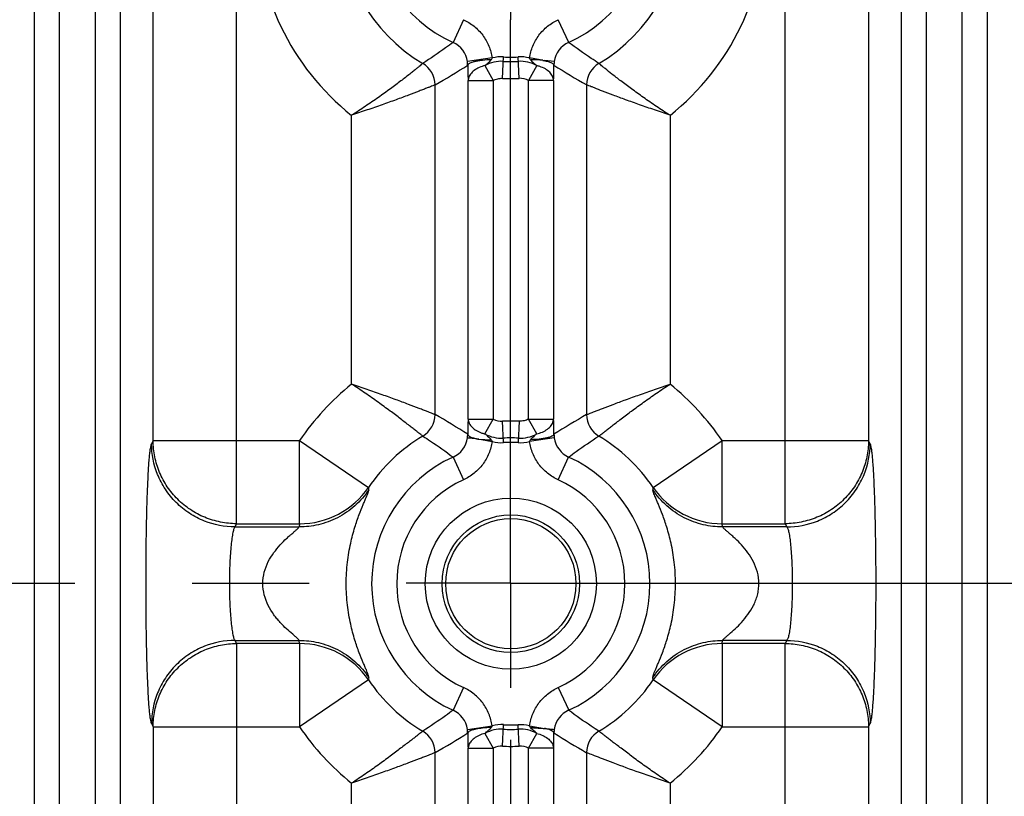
# Model space of a CAD drawing. Header units: inches. Extents: x 0 to 34, y 0 to 22.
# Tile 25 of 57: x 16.1 to 17.3, y 10 to 10.9. Entities that reach past the tile are written whole.
import ezdxf

# ---------------------------------------------------------------- set-up
doc = ezdxf.new("R2010")
doc.units = ezdxf.units.IN
doc.header["$LTSCALE"] = 1.87
doc.header["$MEASUREMENT"] = 0
doc.linetypes.add('CENTER', pattern=[0.6, 0.375, -0.075, 0.075, -0.075])
doc.layers.get('0').update_dxf_attribs({"linetype": 'CONTINUOUS'})
doc.layers.add('DEFAULT_1', color=7, linetype='CENTER')
doc.layers.add('DIMENSIONS', color=7, linetype='CONTINUOUS')
doc.styles.get("Standard").update_dxf_attribs({"font": 'txt', "width": 0.8})
doc.dimstyles.new('DIMSTYLE_1', dxfattribs={"dimtxt": 0.125, "dimasz": 0.18, "dimexe": 0.125, "dimexo": 0.0625, "dimgap": 0.09, "dimtad": 0, "dimtih": 1, "dimtoh": 1, "dimzin": 4, "dimdsep": 46, "dimtxsty": 'STANDARD', "dimblk": '_FILLED', "dimblk1": '_FILLED', "dimblk2": '_FILLED', "dimcen": 0.09, "dimadec": 0, "dimazin": 0, "dimtp": 0.01, "dimtm": 0.01, "dimtfac": 1, "dimtofl": 0, "dimtmove": 0, "dimatfit": 3, "dimldrblk": '_FILLED', "dimfxl": 1, "dimtolj": 1, "dimtzin": 4, "dimarcsym": 0})

# ---------------------------------------------------------------- blocks, each defined once
blk = doc.blocks.new('*D7')
at = {"layer": 'DIMENSIONS', "color": 2, "linetype": 'CONTINUOUS'}
blk.add_line((16.7205, 10.0716), (16.7205, 8.6368), dxfattribs=at)
at = {"layer": 'DIMENSIONS', "color": 2, "linetype": 'CONTINUOUS', "insert": (16.658, 8.5743), "char_height": 0.125, "width": 1.225, "attachment_point": 3, "rotation": 90, "line_spacing_factor": 0.9}
blk.add_mtext('7.93{\\Ftxt.shx;\\W1.000000;\\H0.125000; }[201.5]', dxfattribs=at)
blk = doc.blocks.new('_FILLED')
at = {"color": 0, "linetype": 'BYBLOCK'}
blk.add_solid([(0, 0), (-1, 0.1736), (-1, -0.1736)], dxfattribs=at)
blk = doc.blocks.new('*D8')
at = {"layer": 'DIMENSIONS', "color": 2, "linetype": 'CONTINUOUS'}
blk.add_line((22.9515, 10.0716), (22.9515, 8.6368), dxfattribs=at)
at = {"layer": 'DIMENSIONS', "color": 2, "linetype": 'CONTINUOUS', "insert": (22.889, 8.5743), "char_height": 0.125, "width": 1.325, "attachment_point": 3, "rotation": 90, "line_spacing_factor": 0.9}
blk.add_mtext('14.16{\\Ftxt.shx;\\W1.000000;\\H0.125000; }[359.7]', dxfattribs=at)
blk = doc.blocks.new('*D9')
at = {"layer": 'DIMENSIONS', "color": 2, "linetype": 'CONTINUOUS'}
blk.add_line((23.9905, 10.8716), (23.9905, 8.6368), dxfattribs=at)
at = {"layer": 'DIMENSIONS', "color": 2, "linetype": 'CONTINUOUS', "insert": (23.928, 8.5743), "char_height": 0.125, "width": 1.325, "attachment_point": 3, "rotation": 90, "line_spacing_factor": 0.9}
blk.add_mtext('15.20{\\Ftxt.shx;\\W1.000000;\\H0.125000; }[386.1]', dxfattribs=at)

msp = doc.modelspace()

# ---------------------------------------------------------------- linework, layer by layer
at = {"color": 7, "linetype": 'CONTINUOUS'}
for p, q in [((16.1503, 9.4728), (16.1503, 12.6447)), ((16.1803, 9.4728), (16.1803, 12.6447)), ((16.2229, 12.6447), (16.2229, 9.4728)), ((16.2529, 12.6447), (16.2529, 9.4728)), ((17.1888, 9.4728), (17.1888, 12.6447)), ((17.2188, 9.4728), (17.2188, 12.6447)), ((17.2613, 9.4728), (17.2613, 12.6447)), ((17.2913, 12.6447), (17.2913, 9.4728)), ((16.3923, 10.3305), (16.3923, 11.787)), ((17.0494, 10.3305), (17.0494, 11.787)), ((16.2924, 10.4301), (16.2924, 11.6874)), ((17.1493, 11.6874), (17.1493, 10.4301)), ((16.6641, 10.9344), (16.6516, 10.9071)), ((16.7901, 10.9071), (16.7776, 10.9344)), ((16.6985, 10.8885), (16.6688, 10.8842)), ((16.7109, 10.8641), (16.7122, 10.8898)), ((16.7308, 10.8641), (16.7295, 10.8898)), ((16.7559, 10.8862), (16.7432, 10.8885)), ((16.7592, 10.8857), (16.7559, 10.8862)), ((16.7592, 10.8857), (16.7561, 10.886)), ((16.6898, 10.8794), (16.6995, 10.8616)), ((16.7518, 10.8794), (16.7421, 10.8616)), ((16.7728, 10.8842), (16.7616, 10.8853)), ((16.67, 10.8641), (16.6696, 10.8616)), ((16.63, 10.4612), (16.63, 10.8563)), ((16.6696, 10.4559), (16.6696, 10.8616)), ((16.6696, 10.8616), (16.6995, 10.8616)), ((16.6995, 10.8616), (16.6995, 10.4559)), ((16.7421, 10.4559), (16.7421, 10.8616)), ((16.7721, 10.8616), (16.7421, 10.8616)), ((16.7721, 10.8616), (16.7721, 10.4559)), ((16.8116, 10.8564), (16.8116, 10.4612)), ((16.5301, 10.4977), (16.5301, 10.8198)), ((16.9115, 10.8198), (16.9115, 10.4977)), ((16.6696, 10.4559), (16.6995, 10.4559)), ((16.6898, 10.4381), (16.6995, 10.4559)), ((16.7122, 10.4277), (16.7109, 10.4534)), ((16.7308, 10.4534), (16.7295, 10.4277)), ((16.7421, 10.4559), (16.7721, 10.4559)), ((16.7518, 10.4381), (16.7421, 10.4559)), ((16.7717, 10.4534), (16.7721, 10.4559)), ((16.2924, 10.4301), (16.2905, 10.4263)), ((16.2924, 10.4301), (16.4677, 10.4301)), ((16.4677, 10.4301), (16.5504, 10.3741)), ((16.4677, 10.3305), (16.4677, 10.4301)), ((16.6825, 10.4318), (16.6855, 10.4315)), ((16.6825, 10.4318), (16.6857, 10.4313)), ((16.6857, 10.4313), (16.6985, 10.429)), ((16.7728, 10.4333), (16.7432, 10.429)), ((16.8912, 10.3741), (16.974, 10.4301)), ((16.974, 10.4301), (17.1493, 10.4301)), ((16.974, 10.3305), (16.974, 10.4301)), ((17.1512, 10.4263), (17.1493, 10.4301)), ((16.6516, 10.4104), (16.6641, 10.3831)), ((16.7776, 10.3831), (16.79, 10.4104)), ((16.3923, 10.3305), (16.3904, 10.3267)), ((16.3904, 10.3267), (16.4674, 10.3267)), ((16.3923, 10.3305), (16.4677, 10.3305)), ((16.4677, 10.3305), (16.4674, 10.3267)), ((16.974, 10.3305), (17.0494, 10.3305)), ((16.9742, 10.3267), (16.974, 10.3305)), ((17.0513, 10.3267), (16.9742, 10.3267)), ((17.0494, 10.3305), (17.0513, 10.3267)), ((16.3904, 10.1908), (16.4674, 10.1908)), ((16.3904, 10.1908), (16.3923, 10.187)), ((16.4677, 10.187), (16.4674, 10.1908)), ((16.974, 10.187), (16.9742, 10.1908)), ((17.0513, 10.1908), (16.9742, 10.1908)), ((17.0513, 10.1908), (17.0494, 10.187)), ((16.4677, 10.187), (16.3923, 10.187)), ((16.3923, 10.187), (16.3923, 9.4008)), ((16.4677, 10.187), (16.4677, 10.0874)), ((17.0494, 10.187), (16.974, 10.187)), ((16.974, 10.187), (16.974, 10.0874)), ((17.0494, 9.4008), (17.0494, 10.187)), ((16.5504, 10.1434), (16.4677, 10.0874)), ((16.8912, 10.1434), (16.8909, 10.1463)), ((16.974, 10.0874), (16.8912, 10.1434)), ((16.6641, 10.1344), (16.6516, 10.1071)), ((16.7776, 10.1344), (16.7901, 10.1071)), ((16.2905, 10.0912), (16.2924, 10.0874)), ((16.2924, 10.0874), (16.4677, 10.0874)), ((16.2924, 10.0874), (16.2924, 9.4008)), ((16.6688, 10.0842), (16.6985, 10.0885)), ((16.7109, 10.0641), (16.7122, 10.0898)), ((16.7308, 10.0641), (16.7295, 10.0898)), ((16.7432, 10.0885), (16.7613, 10.0853)), ((16.974, 10.0874), (17.1493, 10.0874)), ((17.1493, 10.0874), (17.1512, 10.0912)), ((17.1493, 10.0874), (17.1493, 9.4008)), ((16.6898, 10.0794), (16.6995, 10.0616)), ((16.7421, 10.0616), (16.7518, 10.0794)), ((16.67, 10.0641), (16.6696, 10.0616)), ((16.6696, 10.0616), (16.6995, 10.0616)), ((16.6696, 9.8209), (16.6696, 10.0616)), ((16.6995, 10.0616), (16.6995, 9.8209)), ((16.7721, 10.0616), (16.7421, 10.0616)), ((16.7421, 9.8209), (16.7421, 10.0616)), ((16.7717, 10.0641), (16.7721, 10.0616)), ((16.7721, 10.0616), (16.7721, 9.8209)), ((16.63, 9.8384), (16.63, 10.0563)), ((16.8116, 10.0563), (16.8116, 9.8383)), ((16.5301, 9.8641), (16.5301, 10.0198)), ((16.9115, 10.0198), (16.9115, 9.8641))]:
    msp.add_line(p, q, dxfattribs=at)
for radius in [0.1025, 0.0824, 0.078]:
    msp.add_circle((16.7208, 10.2587), radius, dxfattribs=at)
for centre, radius, start, end in [((16.7208, 11.0587), 0.3057, 128.5982, 231.4013), ((16.7208, 11.0587), 0.3057, 308.5982, 51.4013), ((16.7208, 11.0587), 0.2058, 120.8124, 239.1864), ((16.7208, 11.0587), 0.2058, 300.8124, 59.1864), ((16.7208, 11.0587), 0.1667, 114.5351, 245.4656), ((16.7208, 11.0587), 0.1667, 294.5351, 65.4656), ((16.6392, 10.8798), 0.03, 8.2707, 65.5261), ((16.8024, 10.8799), 0.0299, 114.4395, 171.7764), ((16.7098, 10.8425), 0.0474, 87.1273, 103.8151), ((16.7208, 11.0587), 0.1692, 267.0698, 272.9302), ((16.7318, 10.8424), 0.0475, 76.1916, 92.8624), ((16.5999, 10.8562), 0.0301, 0.1435, 59.0499), ((16.2213, 11.5783), 0.8297, 299.5129, 302.6703), ((16.6344, 10.8792), 0.0347, 1.1054, 8.2238), ((17.3485, 10.8854), 0.6793, 180.463, 182.0069), ((16.7098, 10.8427), 0.0418, 87.1127, 118.5279), ((16.7208, 11.0587), 0.1746, 267.07, 272.9297), ((16.7319, 10.8428), 0.0417, 61.4156, 92.9353), ((16.7423, 10.8393), 0.0412, 71.253, 76.6187), ((16.8002, 11.1743), 0.2916, 261.9097, 262.3927), ((15.9562, 10.8877), 0.8163, 358.7235, 359.4524), ((16.8073, 10.8792), 0.0349, 171.7883, 178.87), ((17.1281, 11.4286), 0.6539, 237.0559, 241.0564), ((16.8417, 10.8562), 0.0301, 120.9506, 179.5879), ((16.7208, 11.0587), 0.1949, 267.0699, 272.9292), ((16.7319, 10.8428), 0.0214, 61.4344, 92.9432), ((16.1537, 10.8834), 0.6188, 358.1574, 358.5244), ((16.1556, 10.8834), 0.6168, 357.9753, 358.157), ((16.119, 10.8843), 0.6535, 358.5256, 358.7013), ((16.7208, 10.2587), 0.3057, 128.5973, 145.9043), ((16.7208, 10.2587), 0.3057, 34.0957, 51.4024), ((16.5999, 10.4613), 0.0301, 300.9514, 359.8662), ((16.2148, 9.7284), 0.8424, 57.3529, 60.4628), ((17.2203, 9.7392), 0.8297, 119.5128, 122.6703), ((16.8417, 10.4613), 0.0301, 180.1435, 239.0499), ((17.3231, 10.4332), 0.6539, 178.525, 178.7005), ((17.2878, 10.4341), 0.6186, 178.1572, 178.5238), ((17.2837, 10.4342), 0.6145, 177.9746, 178.1566), ((16.7098, 10.4747), 0.0214, 241.4344, 272.9432), ((16.7208, 10.2587), 0.1949, 87.0699, 92.9292), ((16.0932, 10.4321), 0.6793, 0.463, 2.0069), ((16.6343, 10.4383), 0.0349, 351.7879, 358.8871), ((17.4845, 10.4298), 0.8154, 178.7227, 179.4524), ((16.6994, 10.4782), 0.0412, 251.253, 256.6187), ((16.7098, 10.4747), 0.0417, 241.4156, 272.9353), ((16.7319, 10.4748), 0.0418, 267.1127, 298.5279), ((16.8072, 10.4383), 0.0347, 181.1054, 188.2238), ((16.7208, 10.2587), 0.2058, 120.8125, 145.9043), ((16.6392, 10.4377), 0.03, 294.4721, 351.7302), ((16.7098, 10.4751), 0.0475, 256.1916, 272.8624), ((16.7208, 10.2587), 0.1746, 87.07, 92.9297), ((16.7208, 10.2587), 0.1692, 87.0698, 92.9302), ((16.7319, 10.475), 0.0474, 267.1273, 283.8151), ((16.8025, 10.4377), 0.03, 188.2707, 245.5261), ((16.7208, 10.2587), 0.2058, 34.0957, 59.1864), ((16.7208, 10.2587), 0.1667, 114.5351, 245.4656), ((16.7208, 10.2587), 0.1667, 294.5351, 65.4656), ((16.7208, 10.2587), 0.1367, 114.5342, 245.4658), ((16.7208, 10.2587), 0.1367, 294.5342, 65.4658), ((16.4678, 10.4306), 0.1001, 269.9284, 325.6587), ((18.2485, 10.2131), 1.3668, 173.2343, 173.3568), ((16.9739, 10.4306), 0.1001, 214.3408, 270.0716), ((16.4678, 10.0869), 0.1001, 34.3408, 90.0715), ((16.9739, 10.0869), 0.1001, 89.9284, 145.6587), ((16.7208, 10.2587), 0.2058, 214.0957, 239.1864), ((16.7208, 10.2587), 0.2058, 300.8125, 325.9043), ((16.6392, 10.0799), 0.0299, 8.2247, 65.559), ((16.8025, 10.0798), 0.03, 114.4721, 171.7299), ((16.7208, 10.2587), 0.3057, 214.0957, 231.4004), ((16.6344, 10.0792), 0.0347, 1.105, 8.2237), ((16.7098, 10.0428), 0.0417, 87.0702, 118.5753), ((16.7098, 10.0425), 0.0474, 87.1278, 103.8149), ((16.7208, 10.2587), 0.1746, 267.0698, 272.9302), ((16.7208, 10.2587), 0.1692, 267.0698, 272.9302), ((16.7318, 10.0424), 0.0474, 76.1878, 92.8678), ((16.7319, 10.0428), 0.0417, 61.4754, 92.9341), ((16.8073, 10.0792), 0.0349, 171.7874, 178.8877), ((16.7208, 10.2587), 0.3057, 308.5973, 325.9043), ((16.5999, 10.0562), 0.0301, 0.1405, 59.0454), ((16.2283, 10.7667), 0.8161, 299.4866, 302.6966), ((17.347, 10.0853), 0.6779, 180.4617, 182.0086), ((15.9595, 10.0876), 0.813, 358.7219, 359.4533), ((17.2337, 10.8004), 0.8555, 237.3767, 240.4388), ((16.8417, 10.0562), 0.0301, 120.9482, 179.8651), ((16.7098, 10.0428), 0.0214, 87.0682, 118.561), ((16.7208, 10.2587), 0.1949, 267.0699, 272.9289), ((16.7319, 10.0428), 0.0214, 61.438, 92.9479), ((16.1539, 10.0834), 0.6186, 358.1572, 358.5242), ((16.1595, 10.0832), 0.613, 357.974, 358.1566), ((16.1178, 10.0843), 0.6547, 358.5253, 358.701)]:
    msp.add_arc(centre, radius, start, end, dxfattribs=at)
for points, knots in [([(16.6641, 10.9344), (16.6686, 10.9323), (16.6771, 10.927), (16.6876, 10.9162), (16.6951, 10.9031), (16.6977, 10.8934), (16.6985, 10.8885)], [0, 0, 0, 0, 0.249918, 0.499999, 0.750085, 1, 1, 1, 1]), ([(16.7432, 10.8885), (16.7439, 10.8934), (16.7466, 10.9031), (16.754, 10.9162), (16.7645, 10.927), (16.7731, 10.9323), (16.7776, 10.9344)], [0, 0, 0, 0, 0.249915, 0.500001, 0.750083, 1, 1, 1, 1]), ([(16.6516, 10.9071), (16.6487, 10.9049), (16.6368, 10.8962), (16.6246, 10.888), (16.6154, 10.882)], [0, 0, 0, 0, 0.251945, 1, 1, 1, 1]), ([(16.8262, 10.882), (16.8232, 10.884), (16.8109, 10.892), (16.7989, 10.9005), (16.79, 10.9071)], [0, 0, 0, 0, 0.248209, 1, 1, 1, 1]), ([(16.6973, 10.8863), (16.6939, 10.8863), (16.6888, 10.8859), (16.6823, 10.8851), (16.6781, 10.8843), (16.6745, 10.8834), (16.6721, 10.8825), (16.6707, 10.8816), (16.6698, 10.881), (16.6693, 10.8803), (16.6692, 10.8799)], [0, 0, 0, 0, 0.346377, 0.513294, 0.663007, 0.787539, 0.884717, 0.923018, 0.954624, 1, 1, 1, 1]), ([(16.6898, 10.8794), (16.6905, 10.8799), (16.6918, 10.881), (16.6937, 10.8827), (16.6956, 10.8844), (16.6967, 10.8857), (16.6973, 10.8863)], [0, 0, 0, 0, 0.249486, 0.498882, 0.748664, 1, 1, 1, 1]), ([(16.6973, 10.8863), (16.6976, 10.8866), (16.6981, 10.8873), (16.6984, 10.8881), (16.6985, 10.8885)], [0, 0, 0, 0, 0.499358, 1, 1, 1, 1]), ([(16.7444, 10.8863), (16.7439, 10.8868), (16.7435, 10.8875), (16.7432, 10.8883), (16.7432, 10.8885)], [0, 0, 0, 0, 0.748335, 1, 1, 1, 1]), ([(16.7444, 10.8863), (16.7449, 10.8857), (16.7461, 10.8844), (16.7486, 10.8821), (16.7505, 10.8805), (16.7518, 10.8794)], [0, 0, 0, 0, 0.251349, 0.501096, 1, 1, 1, 1]), ([(16.7561, 10.886), (16.7542, 10.8862), (16.7503, 10.8863), (16.7464, 10.8863), (16.7444, 10.8863)], [0, 0, 0, 0, 0.486355, 1, 1, 1, 1]), ([(16.6154, 10.882), (16.6151, 10.8818), (16.6144, 10.8812), (16.6129, 10.8799), (16.6107, 10.878), (16.6077, 10.8756), (16.604, 10.8726), (16.5978, 10.8676), (16.5886, 10.8605), (16.576, 10.8512), (16.5618, 10.841), (16.5464, 10.8303), (16.5356, 10.8233), (16.5301, 10.8198)], [0, 0, 0, 0, 0.00919, 0.027812, 0.055645, 0.092404, 0.137578, 0.190606, 0.317734, 0.468, 0.635601, 0.815077, 1, 1, 1, 1]), ([(16.6898, 10.8794), (16.6875, 10.8788), (16.683, 10.8773), (16.677, 10.874), (16.6724, 10.8696), (16.6705, 10.8659), (16.67, 10.8641)], [0, 0, 0, 0, 0.27465, 0.542213, 0.785121, 1, 1, 1, 1]), ([(16.7721, 10.8616), (16.772, 10.8633), (16.771, 10.867), (16.7674, 10.8717), (16.7621, 10.8757), (16.7578, 10.8775), (16.7555, 10.8783)], [0, 0, 0, 0, 0.210026, 0.442939, 0.706535, 1, 1, 1, 1]), ([(16.7592, 10.8857), (16.761, 10.8854), (16.7642, 10.8847), (16.7679, 10.8835), (16.7701, 10.8824), (16.7715, 10.8814), (16.7724, 10.8805), (16.7725, 10.8799)], [0, 0, 0, 0, 0.364996, 0.658129, 0.774158, 0.869035, 1, 1, 1, 1]), ([(16.9115, 10.8198), (16.906, 10.8232), (16.8953, 10.8302), (16.8799, 10.841), (16.8657, 10.8512), (16.8531, 10.8606), (16.8426, 10.8686), (16.8354, 10.8744), (16.831, 10.878), (16.8287, 10.8799), (16.8272, 10.8812), (16.8265, 10.8818), (16.8262, 10.882)], [0, 0, 0, 0, 0.184633, 0.364157, 0.531854, 0.68202, 0.80917, 0.907658, 0.944417, 0.972242, 0.990861, 1, 1, 1, 1]), ([(16.6995, 10.8616), (16.7013, 10.8625), (16.705, 10.8639), (16.7089, 10.8642), (16.7109, 10.8641)], [0, 0, 0, 0, 0.499998, 1, 1, 1, 1]), ([(16.63, 10.8563), (16.6297, 10.8561), (16.6288, 10.8558), (16.6269, 10.855), (16.6242, 10.8539), (16.6205, 10.8525), (16.616, 10.8508), (16.6085, 10.8479), (16.5976, 10.8437), (16.5828, 10.8382), (16.5662, 10.8323), (16.5485, 10.8261), (16.5363, 10.822), (16.5301, 10.8198)], [0, 0, 0, 0, 0.009331, 0.028221, 0.056408, 0.093573, 0.13914, 0.19247, 0.319761, 0.4698, 0.636965, 0.815794, 1, 1, 1, 1]), ([(16.9115, 10.8198), (16.9054, 10.822), (16.8932, 10.8262), (16.8754, 10.8323), (16.8589, 10.8382), (16.8441, 10.8437), (16.8316, 10.8484), (16.8229, 10.8518), (16.8175, 10.854), (16.8147, 10.8551), (16.8129, 10.8559), (16.8119, 10.8563), (16.8116, 10.8564)], [0, 0, 0, 0, 0.183847, 0.362633, 0.529836, 0.679792, 0.807043, 0.906102, 0.943354, 0.971691, 0.990707, 1, 1, 1, 1]), ([(16.6154, 10.4355), (16.6153, 10.4356), (16.615, 10.4358), (16.6143, 10.4364), (16.6128, 10.4375), (16.6105, 10.4393), (16.6074, 10.4417), (16.6036, 10.4446), (16.5974, 10.4495), (16.5882, 10.4565), (16.5757, 10.466), (16.5616, 10.4763), (16.5463, 10.4871), (16.5356, 10.4942), (16.5301, 10.4977)], [0, 0, 0, 0, 0.003485, 0.009352, 0.028143, 0.056178, 0.093176, 0.138565, 0.191696, 0.318562, 0.468417, 0.635818, 0.815175, 1, 1, 1, 1]), ([(16.63, 10.4612), (16.6297, 10.4614), (16.6288, 10.4617), (16.6269, 10.4625), (16.6242, 10.4636), (16.6205, 10.465), (16.616, 10.4667), (16.6085, 10.4696), (16.5975, 10.4738), (16.5828, 10.4793), (16.5662, 10.4852), (16.5485, 10.4914), (16.5363, 10.4955), (16.5301, 10.4977)], [0, 0, 0, 0, 0.009366, 0.028248, 0.056408, 0.093545, 0.139098, 0.192436, 0.31981, 0.469915, 0.637043, 0.815811, 1, 1, 1, 1]), ([(16.8116, 10.4612), (16.8119, 10.4614), (16.8129, 10.4617), (16.8147, 10.4625), (16.8175, 10.4636), (16.8212, 10.465), (16.8257, 10.4667), (16.8331, 10.4696), (16.8441, 10.4738), (16.8589, 10.4793), (16.8754, 10.4852), (16.8932, 10.4914), (16.9054, 10.4955), (16.9115, 10.4977)], [0, 0, 0, 0, 0.009331, 0.028221, 0.056409, 0.093573, 0.139141, 0.192471, 0.319763, 0.469802, 0.636967, 0.815796, 1, 1, 1, 1]), ([(16.8262, 10.4355), (16.8264, 10.4356), (16.8266, 10.4358), (16.8274, 10.4364), (16.8288, 10.4375), (16.8312, 10.4393), (16.8342, 10.4417), (16.838, 10.4446), (16.8424, 10.4481), (16.8475, 10.4519), (16.8552, 10.4578), (16.866, 10.466), (16.8801, 10.4763), (16.8954, 10.4871), (16.9061, 10.4942), (16.9115, 10.4977)], [0, 0, 0, 0, 0.003498, 0.009371, 0.028161, 0.056182, 0.093166, 0.138545, 0.191674, 0.251899, 0.31855, 0.46842, 0.63583, 0.81518, 1, 1, 1, 1]), ([(16.6696, 10.4559), (16.6697, 10.4542), (16.6707, 10.4505), (16.6743, 10.4458), (16.6796, 10.4418), (16.6838, 10.44), (16.6861, 10.4392)], [0, 0, 0, 0, 0.210026, 0.442939, 0.706535, 1, 1, 1, 1]), ([(16.7421, 10.4559), (16.7404, 10.455), (16.7367, 10.4536), (16.7327, 10.4533), (16.7308, 10.4534)], [0, 0, 0, 0, 0.499997, 1, 1, 1, 1]), ([(16.7518, 10.4381), (16.7541, 10.4387), (16.7586, 10.4402), (16.7647, 10.4435), (16.7693, 10.4479), (16.7712, 10.4516), (16.7717, 10.4534)], [0, 0, 0, 0, 0.274651, 0.542213, 0.785121, 1, 1, 1, 1]), ([(16.6692, 10.4376), (16.6692, 10.4374), (16.6696, 10.4367), (16.6708, 10.4355), (16.6733, 10.4341), (16.6774, 10.4328), (16.6807, 10.4321), (16.6825, 10.4318)], [0, 0, 0, 0, 0.057376, 0.132343, 0.342816, 0.635412, 1, 1, 1, 1]), ([(16.6973, 10.4312), (16.6967, 10.4318), (16.6956, 10.4331), (16.6931, 10.4354), (16.6911, 10.437), (16.6898, 10.4381)], [0, 0, 0, 0, 0.251349, 0.501096, 1, 1, 1, 1]), ([(16.7518, 10.4381), (16.7512, 10.4376), (16.7499, 10.4365), (16.748, 10.4348), (16.7461, 10.4331), (16.7449, 10.4318), (16.7444, 10.4312)], [0, 0, 0, 0, 0.249486, 0.498883, 0.748665, 1, 1, 1, 1]), ([(16.7725, 10.4376), (16.7724, 10.4372), (16.7719, 10.4366), (16.771, 10.4359), (16.7696, 10.4351), (16.7672, 10.4341), (16.7637, 10.4332), (16.7594, 10.4324), (16.7529, 10.4316), (16.7478, 10.4313), (16.7444, 10.4312)], [0, 0, 0, 0, 0.044853, 0.076056, 0.113892, 0.21012, 0.333974, 0.48358, 0.650989, 1, 1, 1, 1]), ([(16.2905, 10.0912), (16.2904, 10.0915), (16.2901, 10.0922), (16.2896, 10.0941), (16.2891, 10.0972), (16.2884, 10.1021), (16.2878, 10.1083), (16.2872, 10.1158), (16.2867, 10.1245), (16.2862, 10.1344), (16.2855, 10.1497), (16.2848, 10.1709), (16.2842, 10.1984), (16.2839, 10.2281), (16.2838, 10.2587), (16.2839, 10.2894), (16.2842, 10.319), (16.2848, 10.3466), (16.2855, 10.3678), (16.2862, 10.3831), (16.2867, 10.393), (16.2872, 10.4017), (16.2878, 10.4092), (16.2884, 10.4154), (16.2891, 10.4203), (16.2896, 10.4234), (16.2901, 10.4253), (16.2904, 10.426), (16.2905, 10.4263)], [0, 0, 0, 0, 0.002868, 0.006682, 0.017233, 0.031754, 0.050298, 0.072777, 0.098949, 0.128562, 0.161357, 0.235303, 0.318315, 0.407564, 0.499979, 0.592395, 0.681645, 0.76466, 0.838609, 0.871407, 0.901023, 0.927198, 0.949679, 0.968225, 0.982749, 0.993306, 0.997126, 1, 1, 1, 1]), ([(16.3904, 10.3267), (16.3779, 10.3267), (16.3585, 10.3305), (16.3354, 10.3426), (16.3194, 10.3555), (16.3065, 10.3714), (16.2943, 10.3945), (16.2905, 10.4139), (16.2905, 10.4263)], [0, 0, 0, 0, 0.239724, 0.368828, 0.500468, 0.632029, 0.760919, 1, 1, 1, 1]), ([(16.3923, 10.3305), (16.3858, 10.3305), (16.3727, 10.3319), (16.3539, 10.3376), (16.3366, 10.3469), (16.3213, 10.3594), (16.3088, 10.3745), (16.2995, 10.3918), (16.2938, 10.4106), (16.2924, 10.4236), (16.2924, 10.4301)], [0, 0, 0, 0, 0.124969, 0.250224, 0.375349, 0.500456, 0.625494, 0.750422, 0.87538, 1, 1, 1, 1]), ([(16.6154, 10.4355), (16.6185, 10.4335), (16.6308, 10.4255), (16.6428, 10.417), (16.6516, 10.4104)], [0, 0, 0, 0, 0.248209, 1, 1, 1, 1]), ([(16.6985, 10.429), (16.6977, 10.4241), (16.6951, 10.4144), (16.6876, 10.4013), (16.6771, 10.3905), (16.6686, 10.3852), (16.6641, 10.3831)], [0, 0, 0, 0, 0.249915, 0.500001, 0.750083, 1, 1, 1, 1]), ([(16.6825, 10.4318), (16.6815, 10.4319), (16.6797, 10.4322), (16.6771, 10.4325), (16.6749, 10.4328), (16.6729, 10.433), (16.6713, 10.4331), (16.6703, 10.4332), (16.6696, 10.4332), (16.6692, 10.4333), (16.669, 10.4333), (16.6689, 10.4333), (16.6688, 10.4333)], [0, 0, 0, 0, 0.208944, 0.398973, 0.566718, 0.70955, 0.825777, 0.913773, 0.946752, 0.972185, 0.989939, 1, 1, 1, 1]), ([(16.6855, 10.4315), (16.6874, 10.4313), (16.6914, 10.4312), (16.6953, 10.4312), (16.6973, 10.4312)], [0, 0, 0, 0, 0.486355, 1, 1, 1, 1]), ([(16.6973, 10.4312), (16.6977, 10.4307), (16.6982, 10.43), (16.6984, 10.4292), (16.6985, 10.429)], [0, 0, 0, 0, 0.748335, 1, 1, 1, 1]), ([(16.7444, 10.4312), (16.7441, 10.4309), (16.7436, 10.4302), (16.7433, 10.4294), (16.7432, 10.429)], [0, 0, 0, 0, 0.499358, 1, 1, 1, 1]), ([(16.7776, 10.3831), (16.7731, 10.3852), (16.7645, 10.3905), (16.754, 10.4013), (16.7466, 10.4144), (16.7439, 10.4241), (16.7432, 10.429)], [0, 0, 0, 0, 0.249918, 0.499999, 0.750085, 1, 1, 1, 1]), ([(16.79, 10.4104), (16.793, 10.4126), (16.8048, 10.4213), (16.817, 10.4295), (16.8262, 10.4355)], [0, 0, 0, 0, 0.251945, 1, 1, 1, 1]), ([(17.1493, 10.4301), (17.1492, 10.4236), (17.1479, 10.4106), (17.1421, 10.3918), (17.1328, 10.3745), (17.1203, 10.3594), (17.1051, 10.3469), (17.0877, 10.3376), (17.0689, 10.3319), (17.0559, 10.3305), (17.0494, 10.3305)], [0, 0, 0, 0, 0.12462, 0.249578, 0.374506, 0.499544, 0.624651, 0.749776, 0.875031, 1, 1, 1, 1]), ([(17.0513, 10.3267), (17.0637, 10.3267), (17.0831, 10.3305), (17.1063, 10.3426), (17.1223, 10.3555), (17.1352, 10.3714), (17.1474, 10.3945), (17.1511, 10.4139), (17.1512, 10.4263)], [0, 0, 0, 0, 0.239724, 0.368829, 0.500468, 0.63203, 0.76092, 1, 1, 1, 1]), ([(17.1512, 10.4263), (17.1513, 10.426), (17.1515, 10.4253), (17.152, 10.4234), (17.1526, 10.4203), (17.1532, 10.4154), (17.1538, 10.4092), (17.1544, 10.4017), (17.155, 10.393), (17.1555, 10.3831), (17.1561, 10.3678), (17.1568, 10.3466), (17.1574, 10.319), (17.1578, 10.2894), (17.1579, 10.2587), (17.1578, 10.2281), (17.1574, 10.1984), (17.1568, 10.1709), (17.1561, 10.1497), (17.1555, 10.1344), (17.155, 10.1245), (17.1544, 10.1158), (17.1538, 10.1083), (17.1532, 10.1021), (17.1526, 10.0972), (17.152, 10.0941), (17.1515, 10.0922), (17.1513, 10.0915), (17.1512, 10.0912)], [0, 0, 0, 0, 0.002873, 0.006691, 0.017245, 0.031767, 0.050312, 0.072793, 0.098968, 0.128585, 0.161383, 0.235333, 0.318347, 0.407598, 0.500014, 0.592429, 0.681678, 0.76469, 0.838635, 0.87143, 0.901043, 0.927215, 0.949693, 0.968238, 0.982761, 0.993315, 0.997131, 1, 1, 1, 1]), ([(16.5507, 10.3712), (16.546, 10.3642), (16.5347, 10.3513), (16.5139, 10.3369), (16.4909, 10.3286), (16.4751, 10.3267), (16.4674, 10.3267)], [0, 0, 0, 0, 0.259113, 0.517047, 0.765705, 1, 1, 1, 1]), ([(16.5508, 10.1463), (16.5507, 10.1468), (16.5505, 10.1479), (16.5495, 10.1509), (16.548, 10.1548), (16.5459, 10.1596), (16.543, 10.1664), (16.5387, 10.1769), (16.5334, 10.1922), (16.5284, 10.2112), (16.5253, 10.2295), (16.5239, 10.2458), (16.5235, 10.2588), (16.5239, 10.2717), (16.5253, 10.288), (16.5284, 10.3063), (16.5335, 10.3253), (16.5387, 10.3406), (16.543, 10.3511), (16.5459, 10.3579), (16.5476, 10.3619), (16.549, 10.3651), (16.5499, 10.3677), (16.5505, 10.3696), (16.5507, 10.3707), (16.5508, 10.3712)], [0, 0, 0, 0, 0.006235, 0.014741, 0.040895, 0.059479, 0.081757, 0.136734, 0.205691, 0.289808, 0.389387, 0.443831, 0.500051, 0.556281, 0.610701, 0.710225, 0.794428, 0.863361, 0.918191, 0.940417, 0.959026, 0.973931, 0.985409, 0.99393, 1, 1, 1, 1]), ([(16.5508, 10.3712), (16.5507, 10.3714), (16.5505, 10.3718), (16.5506, 10.3724), (16.5506, 10.3731), (16.5506, 10.3737), (16.5505, 10.374), (16.5504, 10.3741)], [0, 0, 0, 0, 0.198834, 0.415467, 0.663161, 0.85621, 1, 1, 1, 1]), ([(16.8909, 10.1463), (16.891, 10.1468), (16.8912, 10.1479), (16.8918, 10.1498), (16.8927, 10.1524), (16.894, 10.1556), (16.8957, 10.1596), (16.8987, 10.1664), (16.9029, 10.1769), (16.9082, 10.1922), (16.9133, 10.2112), (16.9163, 10.2296), (16.9178, 10.2458), (16.9183, 10.263), (16.9171, 10.2837), (16.9133, 10.3063), (16.9082, 10.3253), (16.9029, 10.3406), (16.8987, 10.3511), (16.8957, 10.3579), (16.8937, 10.3627), (16.8921, 10.3666), (16.8912, 10.3696), (16.891, 10.3707), (16.8909, 10.3712)], [0, 0, 0, 0, 0.006164, 0.014701, 0.026142, 0.040986, 0.05958, 0.081844, 0.13675, 0.205618, 0.289938, 0.389633, 0.444087, 0.500186, 0.610842, 0.710331, 0.79443, 0.86335, 0.918211, 0.940462, 0.959069, 0.985312, 0.993814, 1, 1, 1, 1]), ([(16.9742, 10.3267), (16.9666, 10.3267), (16.9507, 10.3286), (16.9277, 10.3369), (16.9069, 10.3513), (16.8956, 10.3642), (16.8909, 10.3712)], [0, 0, 0, 0, 0.234293, 0.482949, 0.740884, 1, 1, 1, 1]), ([(16.3904, 10.3267), (16.3901, 10.3265), (16.3896, 10.3257), (16.389, 10.3243), (16.3884, 10.3223), (16.3875, 10.3186), (16.3866, 10.3128), (16.3856, 10.3044), (16.3848, 10.2944), (16.3842, 10.2832), (16.3838, 10.2712), (16.3836, 10.2587), (16.3838, 10.2463), (16.3842, 10.2343), (16.3848, 10.2231), (16.3856, 10.2131), (16.3866, 10.2047), (16.3875, 10.1989), (16.3884, 10.1952), (16.389, 10.1932), (16.3896, 10.1918), (16.3901, 10.191), (16.3904, 10.1908)], [0, 0, 0, 0, 0.007878, 0.019223, 0.034303, 0.053156, 0.101841, 0.16386, 0.237322, 0.319725, 0.408319, 0.500046, 0.591769, 0.680356, 0.762745, 0.836192, 0.898194, 0.946862, 0.96571, 0.980784, 0.992124, 1, 1, 1, 1]), ([(16.4674, 10.1908), (16.4671, 10.1911), (16.4663, 10.192), (16.4647, 10.1936), (16.4624, 10.1957), (16.4581, 10.1994), (16.4519, 10.2047), (16.4456, 10.211), (16.4406, 10.2168), (16.4356, 10.2233), (16.4274, 10.2363), (16.4225, 10.2544), (16.425, 10.2725), (16.4298, 10.2851), (16.4366, 10.2958), (16.4442, 10.305), (16.4508, 10.3117), (16.4559, 10.3162), (16.4594, 10.3192), (16.4624, 10.3218), (16.4647, 10.3239), (16.4663, 10.3255), (16.4672, 10.3264), (16.4674, 10.3267)], [0, 0, 0, 0, 0.007792, 0.021517, 0.040698, 0.064695, 0.122824, 0.188671, 0.223808, 0.260296, 0.336665, 0.499647, 0.582822, 0.663388, 0.739685, 0.81121, 0.877156, 0.907572, 0.935276, 0.959237, 0.978471, 0.992266, 1, 1, 1, 1]), ([(16.9742, 10.1908), (16.975, 10.1917), (16.9767, 10.1933), (16.9793, 10.1957), (16.9836, 10.1994), (16.9898, 10.2048), (16.9975, 10.2125), (17.005, 10.2217), (17.0106, 10.2305), (17.0142, 10.2385), (17.0163, 10.245), (17.0176, 10.2518), (17.0182, 10.2611), (17.0167, 10.2725), (17.0118, 10.285), (17.0051, 10.2958), (16.9975, 10.305), (16.9909, 10.3116), (16.9857, 10.3162), (16.9823, 10.3192), (16.9793, 10.3218), (16.977, 10.3239), (16.9754, 10.3255), (16.9745, 10.3264), (16.9742, 10.3267)], [0, 0, 0, 0, 0.021707, 0.040805, 0.064649, 0.122659, 0.188546, 0.260009, 0.33629, 0.37601, 0.416833, 0.458404, 0.500225, 0.583315, 0.663704, 0.73989, 0.811261, 0.877302, 0.907715, 0.935301, 0.959094, 0.978214, 0.992042, 1, 1, 1, 1]), ([(17.0513, 10.3267), (17.0515, 10.3265), (17.0521, 10.3257), (17.0527, 10.3243), (17.0533, 10.3223), (17.0542, 10.3186), (17.0551, 10.3127), (17.056, 10.3044), (17.0568, 10.2944), (17.0574, 10.2832), (17.0579, 10.2712), (17.058, 10.2587), (17.0579, 10.2463), (17.0574, 10.2342), (17.0568, 10.2231), (17.056, 10.2131), (17.0551, 10.2047), (17.0542, 10.1989), (17.0533, 10.1952), (17.0527, 10.1932), (17.0521, 10.1918), (17.0515, 10.191), (17.0513, 10.1908)], [0, 0, 0, 0, 0.007887, 0.019243, 0.034333, 0.053196, 0.101896, 0.163926, 0.237395, 0.319799, 0.40839, 0.500111, 0.591825, 0.680402, 0.76278, 0.836217, 0.898209, 0.94687, 0.965716, 0.980787, 0.992126, 1, 1, 1, 1]), ([(16.3904, 10.1908), (16.3779, 10.1908), (16.3585, 10.187), (16.3354, 10.1749), (16.3194, 10.162), (16.3065, 10.1461), (16.2943, 10.123), (16.2905, 10.1036), (16.2905, 10.0912)], [0, 0, 0, 0, 0.23972, 0.368822, 0.500462, 0.632024, 0.760915, 1, 1, 1, 1]), ([(16.4674, 10.1908), (16.4751, 10.1908), (16.4909, 10.1889), (16.5139, 10.1806), (16.5347, 10.1662), (16.546, 10.1533), (16.5507, 10.1463)], [0, 0, 0, 0, 0.234301, 0.48296, 0.740891, 1, 1, 1, 1]), ([(16.8909, 10.1463), (16.8956, 10.1533), (16.9069, 10.1662), (16.9277, 10.1806), (16.9507, 10.1889), (16.9666, 10.1908), (16.9742, 10.1908)], [0, 0, 0, 0, 0.259113, 0.517046, 0.765704, 1, 1, 1, 1]), ([(17.0513, 10.1908), (17.0637, 10.1908), (17.0831, 10.187), (17.1063, 10.1749), (17.1223, 10.162), (17.1352, 10.1461), (17.1474, 10.123), (17.1511, 10.1036), (17.1512, 10.0912)], [0, 0, 0, 0, 0.23972, 0.368822, 0.500462, 0.632024, 0.760916, 1, 1, 1, 1]), ([(16.2924, 10.0874), (16.2924, 10.0939), (16.2938, 10.1069), (16.2995, 10.1257), (16.3088, 10.143), (16.3213, 10.1581), (16.3366, 10.1706), (16.3539, 10.1799), (16.3727, 10.1856), (16.3858, 10.187), (16.3923, 10.187)], [0, 0, 0, 0, 0.12462, 0.249578, 0.374506, 0.499544, 0.624651, 0.749776, 0.875031, 1, 1, 1, 1]), ([(17.0494, 10.187), (17.0559, 10.187), (17.0689, 10.1856), (17.0877, 10.1799), (17.1051, 10.1706), (17.1203, 10.1581), (17.1328, 10.143), (17.1421, 10.1257), (17.1479, 10.1069), (17.1492, 10.0939), (17.1493, 10.0874)], [0, 0, 0, 0, 0.124969, 0.250224, 0.375349, 0.500456, 0.625494, 0.750422, 0.87538, 1, 1, 1, 1]), ([(16.5504, 10.1434), (16.5505, 10.1436), (16.5507, 10.144), (16.5506, 10.1446), (16.5505, 10.1453), (16.5505, 10.1459), (16.5507, 10.1462), (16.5508, 10.1463)], [0, 0, 0, 0, 0.19987, 0.416581, 0.664143, 0.857012, 1, 1, 1, 1]), ([(16.6985, 10.0885), (16.6977, 10.0934), (16.6951, 10.1031), (16.6876, 10.1162), (16.6771, 10.127), (16.6686, 10.1323), (16.6641, 10.1344)], [0, 0, 0, 0, 0.249916, 0.5, 0.750084, 1, 1, 1, 1]), ([(16.7432, 10.0885), (16.7439, 10.0934), (16.7466, 10.1031), (16.754, 10.1162), (16.7645, 10.127), (16.7731, 10.1323), (16.7776, 10.1344)], [0, 0, 0, 0, 0.249915, 0.500001, 0.750083, 1, 1, 1, 1]), ([(16.6516, 10.1071), (16.6487, 10.1049), (16.6368, 10.0962), (16.6246, 10.088), (16.6154, 10.082)], [0, 0, 0, 0, 0.251945, 1, 1, 1, 1]), ([(16.8262, 10.082), (16.8232, 10.084), (16.8109, 10.092), (16.7989, 10.1005), (16.79, 10.1071)], [0, 0, 0, 0, 0.248209, 1, 1, 1, 1]), ([(16.6973, 10.0863), (16.6939, 10.0863), (16.6888, 10.0859), (16.6823, 10.0851), (16.6781, 10.0843), (16.6745, 10.0834), (16.6721, 10.0825), (16.6707, 10.0816), (16.6698, 10.081), (16.6693, 10.0803), (16.6692, 10.0799)], [0, 0, 0, 0, 0.346377, 0.513294, 0.663008, 0.78754, 0.884718, 0.923019, 0.954625, 1, 1, 1, 1]), ([(16.6898, 10.0794), (16.6911, 10.0805), (16.6937, 10.0827), (16.6962, 10.0851), (16.6973, 10.0863)], [0, 0, 0, 0, 0.498792, 1, 1, 1, 1]), ([(16.6985, 10.0885), (16.6984, 10.0883), (16.6982, 10.0875), (16.6977, 10.0868), (16.6973, 10.0863)], [0, 0, 0, 0, 0.251615, 1, 1, 1, 1]), ([(16.7444, 10.0863), (16.7439, 10.0868), (16.7435, 10.0875), (16.7432, 10.0883), (16.7432, 10.0885)], [0, 0, 0, 0, 0.74834, 1, 1, 1, 1]), ([(16.7518, 10.0794), (16.7511, 10.0799), (16.7486, 10.0822), (16.746, 10.0844), (16.7444, 10.0863)], [0, 0, 0, 0, 0.249536, 1, 1, 1, 1]), ([(16.7444, 10.0863), (16.7459, 10.0863), (16.7489, 10.0862), (16.7533, 10.0858), (16.7574, 10.0854), (16.76, 10.0853), (16.7613, 10.0853)], [0, 0, 0, 0, 0.269242, 0.53034, 0.776373, 1, 1, 1, 1]), ([(16.7725, 10.0799), (16.7724, 10.0801), (16.7722, 10.0807), (16.7712, 10.0818), (16.769, 10.0831), (16.7656, 10.0844), (16.7628, 10.0851), (16.7613, 10.0853)], [0, 0, 0, 0, 0.060374, 0.137559, 0.348738, 0.638668, 1, 1, 1, 1]), ([(16.7613, 10.0853), (16.7621, 10.0852), (16.7637, 10.085), (16.7658, 10.0848), (16.7677, 10.0845), (16.7694, 10.0844), (16.7707, 10.0843), (16.7717, 10.0842), (16.7723, 10.0842), (16.7727, 10.0842), (16.7728, 10.0842), (16.7728, 10.0842)], [0, 0, 0, 0, 0.210544, 0.400824, 0.568063, 0.71011, 0.825588, 0.913152, 0.971608, 0.989586, 1, 1, 1, 1]), ([(16.6154, 10.082), (16.6153, 10.0819), (16.615, 10.0817), (16.6143, 10.0811), (16.6128, 10.08), (16.6105, 10.0782), (16.6074, 10.0758), (16.6037, 10.0729), (16.5992, 10.0694), (16.5942, 10.0656), (16.5865, 10.0597), (16.5757, 10.0515), (16.5616, 10.0412), (16.5463, 10.0304), (16.5356, 10.0233), (16.5301, 10.0198)], [0, 0, 0, 0, 0.003495, 0.009365, 0.028151, 0.05617, 0.093153, 0.138534, 0.191663, 0.251889, 0.31854, 0.468412, 0.635823, 0.815177, 1, 1, 1, 1]), ([(16.6898, 10.0794), (16.6874, 10.0788), (16.6828, 10.0773), (16.6768, 10.0738), (16.6723, 10.0694), (16.6705, 10.0659), (16.67, 10.0641)], [0, 0, 0, 0, 0.289462, 0.555102, 0.790728, 1, 1, 1, 1]), ([(16.7518, 10.0794), (16.7543, 10.0788), (16.7589, 10.0773), (16.7649, 10.0738), (16.7694, 10.0694), (16.7712, 10.0659), (16.7717, 10.0641)], [0, 0, 0, 0, 0.28945, 0.555084, 0.790715, 1, 1, 1, 1]), ([(16.9115, 10.0198), (16.906, 10.0233), (16.8954, 10.0304), (16.8801, 10.0412), (16.866, 10.0515), (16.8552, 10.0597), (16.8475, 10.0656), (16.8424, 10.0694), (16.838, 10.0729), (16.8342, 10.0758), (16.8312, 10.0782), (16.8288, 10.08), (16.8274, 10.0811), (16.8266, 10.0817), (16.8264, 10.0819), (16.8262, 10.082)], [0, 0, 0, 0, 0.184815, 0.364154, 0.53156, 0.681434, 0.748088, 0.808317, 0.861449, 0.906833, 0.943819, 0.971841, 0.990632, 0.996503, 1, 1, 1, 1]), ([(16.63, 10.0563), (16.6297, 10.0561), (16.6288, 10.0558), (16.6269, 10.055), (16.6242, 10.0539), (16.6205, 10.0525), (16.616, 10.0508), (16.6085, 10.0479), (16.5976, 10.0437), (16.5828, 10.0382), (16.5662, 10.0323), (16.5485, 10.0261), (16.5363, 10.022), (16.5301, 10.0198)], [0, 0, 0, 0, 0.009331, 0.028221, 0.056409, 0.093573, 0.139141, 0.192471, 0.319763, 0.469802, 0.636966, 0.815796, 1, 1, 1, 1]), ([(16.9115, 10.0198), (16.8994, 10.0241), (16.8765, 10.0317), (16.8496, 10.0416), (16.8316, 10.0485), (16.822, 10.0522), (16.8156, 10.0547), (16.8126, 10.0559), (16.8116, 10.0563)], [0, 0, 0, 0, 0.363025, 0.68031, 0.807684, 0.906495, 0.971852, 1, 1, 1, 1])]:
    msp.add_open_spline(points, degree=3, knots=knots, dxfattribs=at)
at = {"layer": 'DEFAULT_1', "color": 7, "linetype": 'CENTER'}
for p, q in [((16.7205, 11.0592), (16.7205, 10.9341)), ((16.7205, 10.2592), (16.7205, 10.9341)), ((11.0095, 10.2592), (16.5955, 10.2592)), ((16.7205, 10.2592), (16.5955, 10.2592)), ((16.7205, 10.2592), (22.8264, 10.2592)), ((16.7205, 10.2592), (16.7205, 10.1341))]:
    msp.add_line(p, q, dxfattribs=at)

# ---------------------------------------------------------------- dimensions: what is measured, and where the dimension line sits
at = {"layer": 'DIMENSIONS', "color": 2, "linetype": 'CONTINUOUS'}
for feature_location, offset, origin, picture, middle in [((23.9905, 10.8716), (0, -2.2347), (8.7885, 10.9341), '*D9', (23.9905, 7.9118)), ((16.7205, 10.0716), (0, -1.4348), (8.7885, 10.1341), '*D7', (16.7205, 7.9618)), ((22.9515, 10.0716), (0, -1.4347), (8.7885, 10.1341), '*D8', (22.9515, 7.9118))]:
    dim = msp.add_ordinate_dim(feature_location=feature_location, offset=offset, dtype=1, origin=origin, dimstyle='DIMSTYLE_1', override={"dimtad": 1, "dimtih": 0, "dimtoh": 0}, dxfattribs=at)
    dim.commit()
    dim.dimension.update_dxf_attribs({"geometry": picture, "text_midpoint": middle})

doc.saveas('drawing.dxf')
